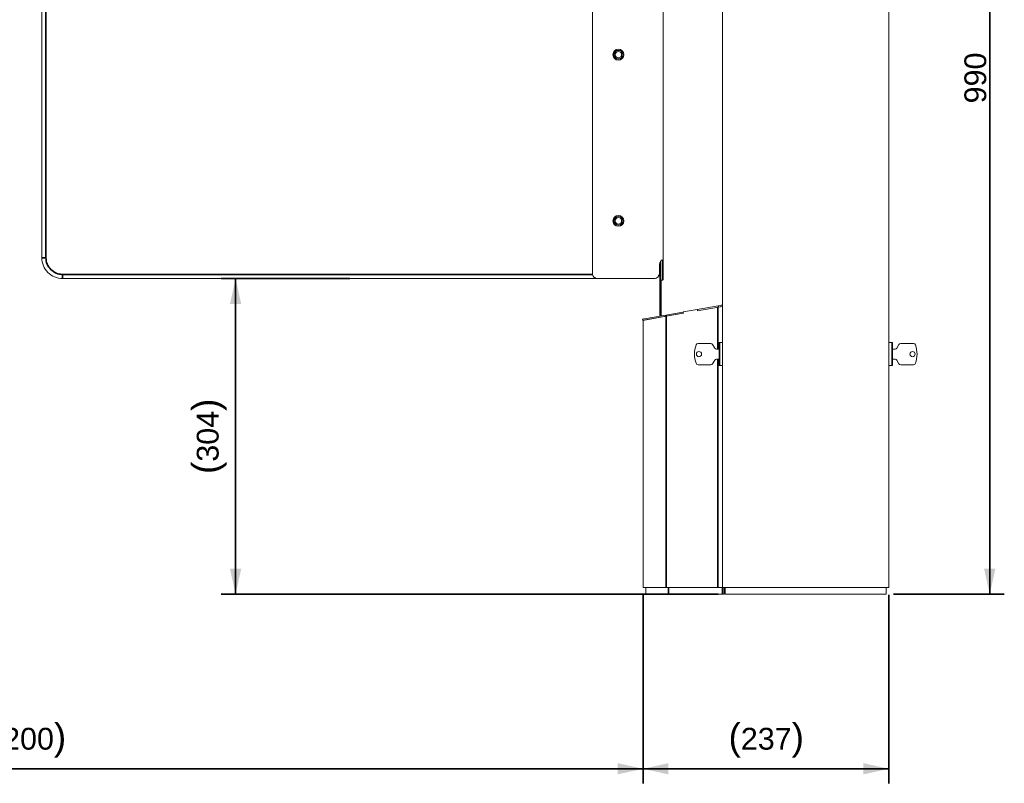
# Model space of a CAD drawing. Header units: millimetres. Extents: x 4 to 1188, y 1 to 840.
# Tile 33 of 256: x 230 to 366, y 332 to 437. Entities that reach past the tile are written whole.
import ezdxf

# ---------------------------------------------------------------- set-up
doc = ezdxf.new("R2010")
doc.units = ezdxf.units.MM
doc.layers.add('1', color=7, linetype='Continuous')
doc.styles.add('Arial Unicode MS', font='Arial Unicode MS')
doc.dimstyles.get("Standard").update_dxf_attribs({"dimtxt": 0.18, "dimasz": 0.18, "dimexe": 0.18, "dimexo": 0.0625, "dimgap": 0.09, "dimtad": 0, "dimtih": 1, "dimtoh": 1, "dimdec": 4, "dimzin": 0, "dimdsep": 46, "dimtxsty": 'Standard', "dimcen": 0.09, "dimadec": 0, "dimazin": 0, "dimtfac": 1, "dimtdec": 4, "dimtofl": 0, "dimtmove": 0, "dimatfit": 3, "dimfxl": 0, "dimtolj": 1, "dimtzin": 0, "dimarcsym": 0})

# ---------------------------------------------------------------- blocks, each defined once
blk = doc.blocks.new('_U2')
at = {"layer": '1', "color": 18, "lineweight": 35}
for p, q in [((315.84, 357.86), (315.84, 331.95)), ((349.65, 357.86), (349.65, 331.95)), ((315.84, 333.95), (349.65, 333.95))]:
    blk.add_line(p, q, dxfattribs=at)
at = {"layer": '1', "color": 18, "lineweight": 70}
for points in [[(315.84, 333.95), (319.34, 334.73), (319.34, 333.18)], [(349.65, 333.95), (346.15, 333.18), (346.15, 334.73)]]:
    blk.add_solid(points, dxfattribs=at)
at = {"layer": '1', "color": 18, "linetype": 'Continuous', "lineweight": 13, "insert": (327.6, 335.49), "char_height": 3, "attachment_point": 7, "line_spacing_factor": 1.047437, "style": 'Arial Unicode MS'}
blk.add_mtext('\\fArial Unicode MS|b0|i0;\\W1.0000;{\\H1.21x;(}237{\\H1.21x;)}', dxfattribs=at)
blk = doc.blocks.new('_U6')
at = {"layer": '1', "color": 18, "lineweight": 35}
for p, q in [((144.41, 357.86), (144.41, 331.95)), ((315.84, 357.86), (315.84, 331.95)), ((144.41, 333.95), (315.84, 333.95))]:
    blk.add_line(p, q, dxfattribs=at)
at = {"layer": '1', "color": 18, "lineweight": 70}
for points in [[(144.41, 333.95), (147.91, 334.73), (147.91, 333.18)], [(315.84, 333.95), (312.34, 333.18), (312.34, 334.73)]]:
    blk.add_solid(points, dxfattribs=at)
at = {"layer": '1', "color": 18, "linetype": 'Continuous', "lineweight": 13, "insert": (223.82, 335.49), "char_height": 3, "attachment_point": 7, "line_spacing_factor": 1.047437, "style": 'Arial Unicode MS'}
blk.add_mtext('\\fArial Unicode MS|b0|i0;\\W1.0000;{\\H1.21x;(}1200{\\H1.21x;)}', dxfattribs=at)
blk = doc.blocks.new('_U22')
at = {"layer": '1', "color": 18, "lineweight": 35}
for p, q in [((275.52, 401.37), (257.81, 401.37)), ((259.81, 357.95), (259.81, 401.37)), ((326.15, 357.95), (257.81, 357.95))]:
    blk.add_line(p, q, dxfattribs=at)
at = {"layer": '1', "color": 18, "lineweight": 70}
for points in [[(259.81, 401.37), (260.59, 397.87), (259.04, 397.87)], [(259.81, 357.95), (259.04, 361.45), (260.59, 361.45)]]:
    blk.add_solid(points, dxfattribs=at)
at = {"layer": '1', "color": 18, "linetype": 'Continuous', "lineweight": 13, "insert": (258.57, 374.49), "char_height": 3, "attachment_point": 7, "rotation": 90, "line_spacing_factor": 1.047437, "style": 'Arial Unicode MS'}
blk.add_mtext('\\fArial Unicode MS|b0|i0;\\W1.0000;{\\H1.21x;(}304{\\H1.21x;)}', dxfattribs=at)
blk = doc.blocks.new('_U24')
at = {"layer": '1', "color": 18, "lineweight": 35}
for p, q in [((339.22, 499.38), (365.52, 499.38)), ((363.52, 357.95), (363.52, 499.38)), ((350.29, 357.95), (365.52, 357.95))]:
    blk.add_line(p, q, dxfattribs=at)
at = {"layer": '1', "color": 18, "lineweight": 70}
for points in [[(363.52, 499.38), (364.29, 495.88), (362.74, 495.88)], [(363.52, 357.95), (362.74, 361.45), (364.29, 361.45)]]:
    blk.add_solid(points, dxfattribs=at)
at = {"layer": '1', "color": 18, "linetype": 'Continuous', "lineweight": 13, "insert": (363.07, 425.46), "char_height": 3, "attachment_point": 7, "rotation": 90, "line_spacing_factor": 1.047437, "style": 'Arial Unicode MS'}
blk.add_mtext('\\fArial Unicode MS|b0|i0;\\W1.0000;990', dxfattribs=at)

msp = doc.modelspace()

# ---------------------------------------------------------------- linework, layer by layer
at = {"layer": '1', "color": 154, "linetype": 'Continuous', "lineweight": 13}
for p, q in [((326.7896, 498.889), (326.7896, 358.8605)), ((349.6467, 498.889), (349.6467, 358.8605)), ((326.779, 491.549), (326.779, 397.7047)), ((326.7895, 388.039), (326.7895, 491.2105)), ((326.7598, 397.7037), (326.7598, 486.433)), ((308.8788, 402.0866), (308.8788, 485.0866)), ((318.6013, 401.2902), (318.6013, 483.9045)), ((233.1632, 404.2254), (233.1592, 482.9397)), ((312.4504, 432.7473), (312.4503, 432.7473)), ((312.4503, 431.5688), (312.4504, 431.5688)), ((233.1629, 404.2295), (233.1629, 409.2992)), ((312.4504, 409.8902), (312.4503, 409.8902)), ((312.4503, 408.7116), (312.4504, 408.7116)), ((318.1412, 403.5595), (318.1412, 396.1991)), ((318.294, 403.7984), (318.294, 396.2256)), ((318.4951, 403.9436), (318.4951, 401.1478)), ((318.0931, 403.3009), (318.0931, 402.0866)), ((318.0932, 402.0866), (318.0932, 403.3009)), ((312.4482, 401.3723), (236.0205, 401.3684)), ((309.5928, 401.3685), (317.3785, 401.3685)), ((317.3788, 401.3723), (309.5931, 401.3723)), ((317.3786, 401.3685), (317.3785, 401.3685)), ((317.3789, 401.3723), (317.3788, 401.3723)), ((318.3342, 401.1473), (318.539, 401.1473)), ((318.3342, 396.2318), (318.3342, 401.1473)), ((321.3183, 396.7579), (318.9799, 396.3456)), ((321.3183, 396.7579), (321.3834, 396.7694)), ((321.3183, 396.7579), (321.348, 396.5891)), ((321.3811, 396.7825), (323.2804, 397.1174)), ((321.4108, 396.6137), (321.3811, 396.7825)), ((323.357, 397.1174), (323.2804, 397.1174)), ((323.2804, 397.1174), (323.3101, 396.9486)), ((326.1759, 397.6144), (323.2904, 397.1057)), ((323.2904, 397.1057), (323.3202, 396.9368)), ((323.3101, 396.9486), (323.3179, 396.9499)), ((326.2056, 397.4456), (323.3202, 396.9368)), ((326.7302, 397.7122), (326.1759, 397.6144)), ((326.76, 397.5434), (326.2056, 397.4456)), ((326.4664, 397.4916), (326.761, 397.5311)), ((326.5896, 397.7025), (326.6753, 397.7025)), ((326.5896, 397.7025), (326.5896, 397.6874)), ((326.6903, 397.5311), (326.761, 397.5311)), ((326.7302, 397.7122), (326.76, 397.5434)), ((326.7319, 397.7025), (326.761, 397.7025)), ((326.761, 397.7025), (326.761, 397.5311)), ((326.761, 397.5311), (326.761, 392.5921)), ((326.7722, 397.243), (326.761, 397.241)), ((326.779, 397.5335), (326.779, 397.532)), ((326.779, 397.2455), (326.779, 395.9332)), ((326.7881, 397.7045), (326.7897, 397.7045)), ((326.7881, 397.533), (326.7897, 397.533)), ((318.9799, 396.3456), (315.7848, 395.7822)), ((315.7848, 395.7822), (315.8146, 395.6134)), ((319.0096, 396.1768), (315.8146, 395.6134)), ((315.8407, 395.6357), (319.0162, 396.1914)), ((315.8407, 395.7921), (315.8407, 395.8072)), ((315.9264, 395.8072), (315.8407, 395.8072)), ((315.8407, 395.6179), (315.8407, 358.8605)), ((321.348, 396.5891), (319.0096, 396.1768)), ((319.0162, 396.1914), (321.4108, 396.6137)), ((326.761, 395.9319), (326.7895, 395.9319)), ((326.761, 395.3605), (326.7895, 395.3605)), ((326.7894, 394.0616), (326.7609, 394.0616)), ((326.761, 394.789), (326.7895, 394.789)), ((325.1649, 392.4319), (323.3995, 392.4319)), ((325.6928, 391.8033), (325.4124, 392.289)), ((326.2896, 391.6605), (325.9402, 391.6605)), ((326.2896, 392.5212), (326.2896, 391.0033)), ((326.7895, 392.5926), (326.361, 392.5926)), ((350.0753, 392.5926), (349.6467, 392.5926)), ((350.1467, 392.5212), (350.1467, 389.4855)), ((350.1467, 391.6605), (350.496, 391.6605)), ((350.7435, 391.8033), (351.0239, 392.289)), ((351.2713, 392.4319), (353.0368, 392.4319)), ((325.4124, 389.6605), (325.6928, 390.1462)), ((325.9402, 390.289), (326.2896, 390.289)), ((326.2896, 391.0033), (326.2896, 389.4855)), ((350.496, 390.289), (350.1467, 390.289)), ((351.0239, 389.6605), (350.7435, 390.1462)), ((323.3995, 389.5176), (325.1649, 389.5176)), ((326.361, 389.414), (326.7895, 389.414)), ((326.761, 389.4139), (326.761, 358.8605)), ((326.7894, 389.3123), (326.761, 389.3123)), ((349.6467, 389.414), (350.0753, 389.414)), ((353.0368, 389.5176), (351.2713, 389.5176)), ((326.761, 385.1033), (326.7896, 385.1033)), ((326.761, 384.5319), (326.7896, 384.5319)), ((326.7609, 383.6973), (326.7895, 383.6973)), ((326.761, 383.9605), (326.7896, 383.9605)), ((326.7609, 383.0188), (326.7895, 383.0188)), ((326.7896, 382.9654), (326.761, 382.994)), ((326.761, 382.994), (326.7896, 382.9654)), ((326.7896, 382.9654), (326.761, 382.994)), ((326.7896, 382.9654), (326.761, 382.994)), ((326.761, 382.994), (326.7896, 382.9654)), ((326.761, 382.994), (326.7896, 382.9654)), ((326.761, 382.8776), (326.7896, 382.8776)), ((326.761, 382.8776), (326.7896, 382.8776)), ((326.761, 382.8776), (326.7896, 382.8776)), ((326.7896, 382.8776), (326.761, 382.8776)), ((326.7896, 382.8776), (326.761, 382.8776)), ((326.7896, 382.8776), (326.761, 382.8776)), ((326.761, 380.8045), (326.7895, 380.8045)), ((326.761, 380.8045), (326.7895, 380.8045)), ((326.761, 380.8045), (326.7895, 380.8045)), ((326.7609, 378.3402), (326.7896, 378.3402)), ((326.761, 379.0188), (326.7896, 379.0188)), ((326.761, 378.3402), (326.7896, 378.3402)), ((326.761, 371.5319), (326.7896, 371.5319)), ((326.761, 370.9605), (326.7896, 370.9605)), ((326.761, 370.389), (326.7896, 370.389)), ((326.761, 360.7176), (326.7896, 360.7176)), ((315.8407, 358.8605), (319.0162, 358.8605)), ((316.2182, 357.9533), (316.2182, 358.8605)), ((319.0162, 358.8605), (326.147, 358.8605)), ((326.147, 358.8605), (326.6262, 358.8605)), ((326.6261, 358.8605), (326.7583, 358.8605)), ((326.7896, 358.8605), (326.7583, 358.8605)), ((326.761, 360.1462), (326.7896, 360.1462)), ((326.761, 359.5747), (326.7896, 359.5747)), ((326.761, 359.539), (326.7896, 359.539)), ((326.7896, 358.8605), (349.6467, 358.8605)), ((327.0039, 358.8605), (327.0039, 357.9533)), ((327.1467, 357.9533), (327.1467, 358.8605)), ((349.2896, 357.9533), (349.2896, 358.8605)), ((319.3456, 357.9533), (316.2182, 357.9533)), ((326.7583, 357.9533), (319.3456, 357.9533)), ((327.0039, 357.9533), (326.7583, 357.9533)), ((327.1467, 357.9533), (349.2896, 357.9533))]:
    msp.add_line(p, q, dxfattribs=at)
at = {"layer": '1', "color": 154, "linetype": 'Continuous', "lineweight": 35}
for p, q in [((233.7305, 482.9398), (233.7345, 404.2255)), ((233.1632, 404.2295), (233.1629, 404.2295)), ((233.7345, 404.2255), (233.1632, 404.2254)), ((318.0932, 403.3009), (318.0931, 403.3009)), ((236.0203, 401.9399), (308.8929, 401.9436)), ((318.0931, 402.0866), (318.0932, 402.0866)), ((326.147, 397.4349), (326.147, 391.6599)), ((326.1759, 397.6144), (326.2056, 397.4456)), ((318.9799, 396.3456), (319.0096, 396.1768)), ((319.0162, 396.1774), (319.0162, 358.8605)), ((326.361, 391.0033), (326.361, 392.5926)), ((350.0753, 389.414), (350.0753, 392.5926)), ((326.147, 390.2888), (326.147, 358.8605)), ((326.361, 389.414), (326.361, 391.0033)), ((319.3456, 358.8605), (319.3456, 357.9533)), ((326.7583, 357.9533), (326.7583, 358.8605))]:
    msp.add_line(p, q, dxfattribs=at)
at = {"layer": '1', "color": 154, "linetype": 'Continuous', "lineweight": 13}
for centre in [(323.5324, 390.9747), (352.9039, 390.9747)]:
    msp.add_circle(centre, 0.3571, dxfattribs=at)
for centre, radius, start, end in [((326.7881, 397.3473), 0.3571, 90, 96.041406), ((326.7881, 397.3473), 0.1857, 90, 98.384844), ((326.8218, 396.9616), 0.5714, 94.30125, 96.110469), ((326.8218, 396.9616), 0.2857, 96.482187, 100), ((326.8086, 390.9747), 3.8905, 161.036388, 198.963612), ((323.3995, 392.1462), 0.2857, 90, 161.036388), ((325.1649, 392.1462), 0.2857, 30, 90), ((325.9402, 391.9462), 0.2857, 210, 270), ((326.361, 392.5212), 0.0714, 90, 180), ((350.0753, 392.5212), 0.0714, 0, 90), ((350.496, 391.9462), 0.2857, 270, 330), ((351.2713, 392.1462), 0.2857, 90, 150), ((353.0368, 392.1462), 0.2857, 18.963612, 90), ((349.6277, 390.9747), 3.8905, 341.036388, 18.963612), ((325.9402, 390.0033), 0.2857, 90, 150), ((350.496, 390.0033), 0.2857, 30, 90), ((323.3995, 389.8033), 0.2857, 198.963612, 270), ((325.1649, 389.8033), 0.2857, 270, 330), ((326.361, 389.4855), 0.0714, 180, 270), ((350.0753, 389.4855), 0.0714, 270, 0), ((351.2713, 389.8033), 0.2857, 210, 270), ((353.0368, 389.8033), 0.2857, 270, 341.036388)]:
    msp.add_arc(centre, radius, start, end, dxfattribs=at)
for centre, major_axis in [((312.4503, 432.158), (0, 0.75)), ((312.4503, 432.158), (0, -0.6071)), ((312.4503, 432.158), (0, 0.5893)), ((312.4503, 432.158), (0, -0.4464)), ((312.4503, 409.3009), (0, 0.75)), ((312.4503, 409.3009), (0, -0.6071)), ((312.4503, 409.3009), (0, 0.5893)), ((312.4503, 409.3009), (0, -0.4464))]:
    msp.add_ellipse(centre, major_axis=major_axis, ratio=0.99999999, dxfattribs=at)
for centre, major_axis, start_param, end_param in [((312.4503, 432.158), (0, 0.6071), 0, 3.14159265), ((312.4504, 432.158), (0, -0.5893), 0, 3.14159265), ((312.4503, 409.3009), (0, 0.6071), 0, 3.14159265), ((312.4504, 409.3009), (0, -0.5893), 0, 3.14159265), ((236.0203, 404.2256), (0, 2.8571), 1.57084724, 3.14164357), ((318.8074, 403.3009), (0, 0.7143), 0.29268353, 1.57079633), ((318.8075, 403.3009), (0, -0.7143), 3.43442345, 4.71238898), ((309.5931, 402.0866), (0, -0.7143), 4.71238898, 6.28318531), ((309.5928, 402.0828), (0, -0.7143), 6.18154988, 6.28318531), ((317.3785, 402.0828), (0, -0.7143), 0, 0.32662746), ((317.3786, 402.0828), (0, 0.7143), 3.14159265, 4.63451184), ((317.3788, 402.0866), (0, -0.7143), 0, 1.57079633), ((317.3789, 402.0866), (0, 0.7143), 3.14159265, 4.71238898)]:
    msp.add_ellipse(centre, major_axis=major_axis, ratio=0.99999999, start_param=start_param, end_param=end_param, dxfattribs=at)
at = {"layer": '1', "color": 154, "linetype": 'Continuous', "lineweight": 35}
for centre, major_axis, ratio, start_param, end_param in [((236.0202, 404.2256), (0, -2.2857), 0.99999999, 4.71243989, 6.28323622), ((236.0204, 401.9399), (0, 0.5714), 0.00014375, 1.57079632, 3.14159265)]:
    msp.add_ellipse(centre, major_axis=major_axis, ratio=ratio, start_param=start_param, end_param=end_param, dxfattribs=at)
at = {"layer": '1', "color": 154, "linetype": 'Continuous', "lineweight": 13}
msp.add_open_spline([(318.6013, 401.2902), (318.6013, 401.2807), (318.6009, 401.2715), (318.5997, 401.2577), (318.5992, 401.2532), (318.5983, 401.2465), (318.5979, 401.2442), (318.5972, 401.2398), (318.5968, 401.2376), (318.5948, 401.2268), (318.5928, 401.2186), (318.5899, 401.2089), (318.5893, 401.207), (318.5881, 401.2032), (318.5874, 401.2013), (318.5855, 401.1959), (318.5841, 401.1924), (318.5797, 401.1826), (318.5765, 401.1767), (318.5723, 401.1701), (318.5714, 401.1689), (318.5696, 401.1665), (318.567, 401.163), (318.5624, 401.158), (318.5586, 401.1549), (318.5558, 401.1528), (318.5548, 401.1522), (318.5528, 401.1511), (318.5519, 401.1506), (318.5469, 401.1483), (318.543, 401.1473), (318.539, 401.1473)], degree=3, knots=[0, 0, 0, 0, 0.125, 0.125, 0.1875, 0.1875, 0.21875, 0.21875, 0.25, 0.25, 0.375, 0.375, 0.40625, 0.40625, 0.4375, 0.4375, 0.5, 0.5, 0.625, 0.625, 0.65625, 0.65625, 0.6875, 0.75, 0.8125, 0.8125, 0.84375, 0.84375, 0.875, 0.875, 1, 1, 1, 1], dxfattribs=at)
msp.add_open_spline([(326.7704, 380.8045), (326.7812, 380.8045), (326.791, 380.8045)], degree=2, dxfattribs=at)
msp.add_open_spline([(326.7704, 380.8045), (326.7812, 380.8045), (326.791, 380.8045)], degree=2, dxfattribs=at)
msp.add_open_spline([(326.7704, 380.8045), (326.7812, 380.8045), (326.791, 380.8045)], degree=2, dxfattribs=at)

# ---------------------------------------------------------------- dimensions: what is measured, and where the dimension line sits
at = {"layer": '1', "color": 18, "linetype": 'Continuous', "lineweight": 13}
for base, p2, override, picture, middle in [((363.5181, 499.3819), (338.2181, 499.3819), {"dimtxt": 3, "dimasz": 3.5, "dimexe": 2, "dimexo": 1, "dimgap": 1.5, "dimtad": 1, "dimtih": 0, "dimtoh": 0, "dimdec": 2, "dimlfac": 7, "dimzin": 8, "dimdsep": 44, "dimlunit": 2, "dimtxsty": 'Arial Unicode MS', "dimsah": 1, "dimse1": 0, "dimse2": 0, "dimsd1": 0, "dimsd2": 0, "dimclrd": 18, "dimclre": 18, "dimclrt": 18, "dimtol": 0, "dimtm": -0.1, "dimtfac": 0.666667, "dimtdec": 2, "dimtofl": 1, "dimtmove": 0, "dimtzin": 8, "dimlwd": 35, "dimlwe": 35}, '_U24', (363.5181, 428.6676)), ((259.8142, 401.3705), (276.5214, 401.3705), {"dimtxt": 3, "dimasz": 3.5, "dimexe": 2, "dimexo": 1, "dimgap": 1.5, "dimtad": 1, "dimtih": 0, "dimtoh": 0, "dimdec": 0, "dimlfac": 7, "dimzin": 8, "dimdsep": 44, "dimlunit": 2, "dimpost": '(<>)', "dimtxsty": 'Arial Unicode MS', "dimsah": 1, "dimse1": 0, "dimse2": 0, "dimsd1": 0, "dimsd2": 0, "dimclrd": 18, "dimclre": 18, "dimclrt": 18, "dimtm": -0.1, "dimtfac": 0.666667, "dimtdec": 2, "dimtofl": 1, "dimtmove": 0, "dimtzin": 8, "dimlwd": 35, "dimlwe": 35}, '_U22', (259.8142, 379.6619))]:
    dim = msp.add_linear_dim(base=base, p1=(338.2181, 357.9533), p2=p2, angle=90, dimstyle='Standard', override=override, dxfattribs=at)
    dim.commit()
    dim.dimension.update_dxf_attribs({"geometry": picture, "text_midpoint": middle, "dimtype": 160})
for base, p1, p2, picture, middle in [((315.8407, 333.9533), (144.4121, 358.8605), (315.8407, 358.8605), '_U6', (230.1264, 333.9533)), ((349.6467, 333.9533), (315.8407, 358.8605), (349.6467, 358.8605), '_U2', (332.7437, 333.9533))]:
    dim = msp.add_linear_dim(base=base, p1=p1, p2=p2, dimstyle='Standard', override={"dimtxt": 3, "dimasz": 3.5, "dimexe": 2, "dimexo": 1, "dimgap": 1.5, "dimtad": 1, "dimtih": 1, "dimtoh": 0, "dimdec": 0, "dimlfac": 7, "dimzin": 8, "dimdsep": 44, "dimlunit": 2, "dimpost": '(<>)', "dimtxsty": 'Arial Unicode MS', "dimsah": 1, "dimse1": 0, "dimse2": 0, "dimsd1": 0, "dimsd2": 0, "dimclrd": 18, "dimclre": 18, "dimclrt": 18, "dimtm": -0.1, "dimtfac": 0.666667, "dimtdec": 2, "dimtofl": 1, "dimtmove": 0, "dimtzin": 8, "dimlwd": 35, "dimlwe": 35}, dxfattribs=at)
    dim.commit()
    dim.dimension.update_dxf_attribs({"geometry": picture, "text_midpoint": middle, "dimtype": 160})

doc.saveas('drawing.dxf')
